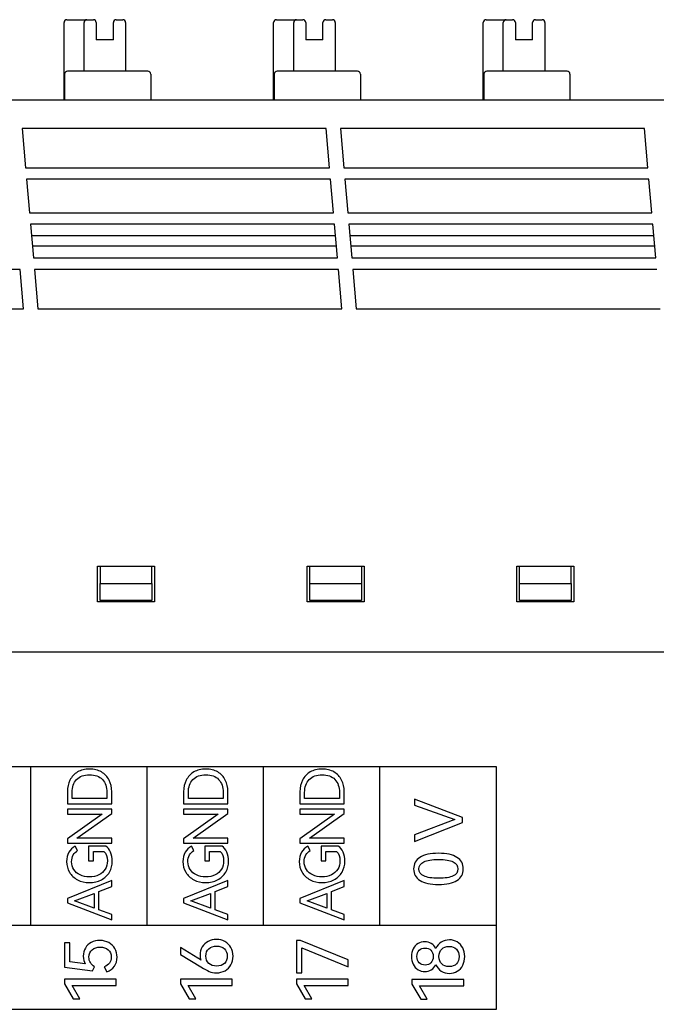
# Model space of a CAD drawing. Header units: millimetres. Extents: x 0 to 427, y 0 to 299.
# Tile 21 of 29: x 144 to 166, y 163 to 197. Entities that reach past the tile are written whole.
import ezdxf

# ---------------------------------------------------------------- set-up
doc = ezdxf.new("R2010")
doc.units = ezdxf.units.MM
doc.header["$LTSCALE"] = 23.1
doc.header["$MEASUREMENT"] = 0
doc.header["$PDSIZE"] = -5
doc.layers.add('IQC尺寸', color=3, linetype='Continuous', lineweight=18)
doc.layers.add('Layer0000', color=7, linetype='Continuous', lineweight=25)
doc.dimstyles.new('+-0.05', dxfattribs={"dimtxt": 2, "dimasz": 2, "dimexe": 1.25, "dimexo": 0.625, "dimtad": 1, "dimdsep": 46, "dimtxsty": 'Standard', "dimcen": 1.5, "dimdle": 4, "dimadec": 0, "dimazin": 0, "dimtol": 1, "dimtp": 0.05, "dimtm": 0.05, "dimtfac": 1, "dimtmove": 0, "dimatfit": 3, "dimfxl": 1, "dimtolj": 1, "dimarcsym": 0})

# ---------------------------------------------------------------- blocks, each defined once
blk = doc.blocks.new('*D34')
at = {"layer": 'Defpoints', "color": 0}
for p in [(195.088, 174.065), (89.1, 120.365), (195.088, 100.517)]:
    blk.add_point(p, dxfattribs=at)
at = {"layer": 'IQC尺寸', "color": 0, "lineweight": -2}
for p, q in [((195.088, 173.44), (195.088, 99.267)), ((89.1, 119.74), (89.1, 99.267)), ((91.1, 100.517), (193.088, 100.517))]:
    blk.add_line(p, q, dxfattribs=at)
at = {"layer": 'IQC尺寸', "color": 0}
for points in [[(91.1, 100.851), (91.1, 100.184), (89.1, 100.517)], [(193.088, 100.184), (193.088, 100.851), (195.088, 100.517)]]:
    blk.add_solid(points, dxfattribs=at)
at = {"layer": 'IQC尺寸', "color": 0, "insert": (142.094, 102.172), "char_height": 2, "attachment_point": 5}
blk.add_mtext('\\A1;106%%p0.2', dxfattribs=at)

msp = doc.modelspace()

# ---------------------------------------------------------------- linework, layer by layer
at = {"layer": 'Layer0000', "color": 7, "linetype": 'Continuous', "lineweight": 25}
for p, q in [((145.634, 194.665), (145.634, 197.365)), ((145.734, 197.465), (146.234, 197.465)), ((146.234, 197.465), (146.434, 197.465)), ((146.334, 195.665), (146.334, 197.365)), ((146.434, 197.465), (146.659, 197.465)), ((146.759, 197.365), (146.759, 196.765)), ((147.359, 196.765), (147.359, 197.365)), ((147.459, 197.465), (147.688, 197.465)), ((147.788, 197.365), (147.788, 195.665)), ((152.964, 194.665), (152.964, 197.365)), ((153.064, 197.465), (153.564, 197.465)), ((153.564, 197.465), (153.764, 197.465)), ((153.664, 195.665), (153.664, 197.365)), ((153.764, 197.465), (153.989, 197.465)), ((154.089, 197.365), (154.089, 196.765)), ((154.689, 196.765), (154.689, 197.365)), ((154.789, 197.465), (155.018, 197.465)), ((155.118, 197.365), (155.118, 195.665)), ((160.294, 194.665), (160.294, 197.365)), ((160.394, 197.465), (160.894, 197.465)), ((160.894, 197.465), (161.094, 197.465)), ((160.994, 195.665), (160.994, 197.365)), ((161.094, 197.465), (161.319, 197.465)), ((161.419, 197.365), (161.419, 196.765)), ((162.019, 196.765), (162.019, 197.365)), ((162.119, 197.465), (162.348, 197.465)), ((162.448, 197.365), (162.448, 195.665)), ((147.359, 196.765), (146.759, 196.765)), ((154.689, 196.765), (154.089, 196.765)), ((162.019, 196.765), (161.419, 196.765)), ((145.656, 195.565), (145.656, 194.665)), ((148.565, 195.665), (145.756, 195.665)), ((148.665, 195.565), (148.665, 194.665)), ((152.986, 195.565), (152.986, 194.665)), ((155.895, 195.665), (153.086, 195.665)), ((155.995, 195.565), (155.995, 194.665)), ((160.316, 195.565), (160.316, 194.665)), ((163.225, 195.665), (160.416, 195.665)), ((163.325, 195.565), (163.325, 194.665)), ((118.106, 194.665), (188.952, 194.665)), ((154.8, 193.665), (144.17, 193.665)), ((144.17, 193.665), (144.291, 192.29)), ((154.921, 192.29), (154.8, 193.665)), ((165.93, 193.665), (155.3, 193.665)), ((155.3, 193.665), (155.421, 192.29)), ((166.051, 192.29), (165.93, 193.665)), ((144.291, 192.29), (154.921, 192.29)), ((155.421, 192.29), (166.051, 192.29)), ((144.326, 191.89), (144.428, 190.715)), ((154.956, 191.89), (144.326, 191.89)), ((155.058, 190.715), (154.956, 191.89)), ((155.456, 191.89), (155.558, 190.715)), ((166.086, 191.89), (155.456, 191.89)), ((166.188, 190.715), (166.086, 191.89)), ((144.428, 190.715), (155.058, 190.715)), ((155.558, 190.715), (166.188, 190.715)), ((144.463, 190.315), (144.566, 189.14)), ((155.093, 190.315), (144.463, 190.315)), ((155.196, 189.14), (155.093, 190.315)), ((155.593, 190.315), (155.696, 189.14)), ((166.223, 190.315), (155.593, 190.315)), ((166.326, 189.14), (166.223, 190.315)), ((155.129, 189.911), (144.499, 189.911)), ((166.259, 189.911), (155.629, 189.911)), ((144.529, 189.565), (155.159, 189.565)), ((155.659, 189.565), (166.289, 189.565)), ((144.566, 189.14), (155.196, 189.14)), ((155.696, 189.14), (166.326, 189.14)), ((144.101, 188.74), (133.471, 188.74)), ((144.222, 187.365), (144.101, 188.74)), ((144.601, 188.74), (144.722, 187.365)), ((155.231, 188.74), (144.601, 188.74)), ((155.352, 187.365), (155.231, 188.74)), ((155.731, 188.74), (155.852, 187.365)), ((166.361, 188.74), (155.731, 188.74)), ((133.592, 187.365), (144.222, 187.365)), ((144.722, 187.365), (155.352, 187.365)), ((155.852, 187.365), (166.482, 187.365)), ((146.802, 177.115), (146.802, 178.365)), ((146.802, 178.365), (148.802, 178.365)), ((146.902, 178.365), (146.902, 177.765)), ((148.702, 177.765), (148.702, 178.365)), ((148.802, 178.365), (148.802, 177.115)), ((154.132, 177.115), (154.132, 178.365)), ((154.132, 178.365), (156.132, 178.365)), ((154.232, 177.765), (154.232, 178.365)), ((156.032, 178.365), (156.032, 177.765)), ((156.132, 178.365), (156.132, 177.115)), ((161.462, 177.115), (161.462, 178.365)), ((161.462, 178.365), (163.462, 178.365)), ((161.562, 177.765), (161.562, 178.365)), ((163.362, 177.765), (163.362, 178.365)), ((163.462, 178.365), (163.462, 177.115)), ((146.902, 177.765), (148.702, 177.765)), ((146.902, 177.165), (146.902, 177.765)), ((148.702, 177.765), (148.702, 177.165)), ((154.232, 177.165), (154.232, 177.765)), ((154.232, 177.765), (156.032, 177.765)), ((156.032, 177.765), (156.032, 177.165)), ((161.562, 177.165), (161.562, 177.765)), ((161.562, 177.765), (163.362, 177.765)), ((163.362, 177.765), (163.362, 177.165)), ((148.802, 177.115), (146.802, 177.115)), ((148.702, 177.165), (146.902, 177.165)), ((156.132, 177.115), (154.132, 177.115)), ((156.032, 177.165), (154.232, 177.165)), ((163.462, 177.115), (161.462, 177.115)), ((163.362, 177.165), (161.562, 177.165)), ((188.952, 175.365), (119.768, 175.365))]:
    msp.add_line(p, q, dxfattribs=at)
msp.add_lwpolyline([(160.752, 162.877), (160.752, 165.808), (124.119, 165.808), (124.119, 162.877), (160.752, 162.877)], close=True, dxfattribs=at)
for centre, start, end in [((145.734, 197.365), 90, 180), ((146.434, 197.365), 90, 180), ((146.659, 197.365), 0, 90), ((147.459, 197.365), 90, 180), ((147.688, 197.365), 0, 90), ((153.064, 197.365), 90, 180), ((153.764, 197.365), 90, 180), ((153.989, 197.365), 0, 90), ((154.789, 197.365), 90, 180), ((155.018, 197.365), 0, 90), ((160.394, 197.365), 90, 180), ((161.094, 197.365), 90, 180), ((161.319, 197.365), 0, 90), ((162.119, 197.365), 90, 180), ((162.348, 197.365), 0, 90), ((145.756, 195.565), 90, 180), ((148.565, 195.565), 0, 90), ((153.086, 195.565), 90, 180), ((155.895, 195.565), 0, 90), ((160.416, 195.565), 90, 180), ((163.225, 195.565), 0, 90)]:
    msp.add_arc(centre, 0.1, start, end, dxfattribs=at)
for points, weights in [([(145.734, 197.465), (145.734, 197.466), (145.734, 197.466)], [0.95849427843, 0.977522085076, 1]), ([(146.234, 197.465), (146.234, 197.466), (146.234, 197.466)], [0.958494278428, 0.977522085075, 1]), ([(146.434, 197.465), (146.434, 197.466), (146.434, 197.466)], [0.969077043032, 0.983622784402, 1]), ([(146.659, 197.465), (146.659, 197.466), (146.659, 197.466)], [0.969077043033, 0.983622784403, 1]), ([(147.459, 197.466), (147.459, 197.466), (147.459, 197.465)], [1, 0.977522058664, 0.958494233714]), ([(147.688, 197.465), (147.688, 197.466), (147.688, 197.466)], [0.969077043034, 0.983622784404, 1]), ([(153.064, 197.465), (153.064, 197.466), (153.064, 197.466)], [0.958494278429, 0.977522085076, 1]), ([(153.564, 197.465), (153.564, 197.466), (153.564, 197.466)], [0.95849427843, 0.977522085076, 1]), ([(153.764, 197.465), (153.764, 197.466), (153.764, 197.466)], [0.96114071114, 0.979075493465, 1]), ([(153.989, 197.465), (153.989, 197.466), (153.989, 197.466)], [0.958494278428, 0.977522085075, 1]), ([(154.789, 197.466), (154.789, 197.466), (154.789, 197.465)], [1, 0.977522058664, 0.958494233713]), ([(155.018, 197.465), (155.018, 197.466), (155.018, 197.466)], [0.969077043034, 0.983622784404, 1]), ([(160.394, 197.465), (160.394, 197.466), (160.394, 197.466)], [0.958494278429, 0.977522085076, 1]), ([(160.894, 197.465), (160.894, 197.466), (160.894, 197.466)], [0.95849427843, 0.977522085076, 1]), ([(161.094, 197.465), (161.094, 197.466), (161.094, 197.466)], [0.961140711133, 0.97907549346, 1]), ([(161.319, 197.465), (161.319, 197.466), (161.319, 197.466)], [0.958494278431, 0.977522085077, 1]), ([(162.119, 197.466), (162.119, 197.466), (162.119, 197.465)], [1, 0.977522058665, 0.958494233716]), ([(162.348, 197.465), (162.348, 197.466), (162.348, 197.466)], [0.969077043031, 0.983622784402, 1]), ([(148.565, 195.666), (148.565, 195.666), (148.565, 195.665)], [1, 0.990881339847, 0.982817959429]), ([(155.895, 195.666), (155.895, 195.666), (155.895, 195.665)], [1, 0.991059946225, 0.983134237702])]:
    msp.add_rational_spline(points, weights, degree=2, dxfattribs=at)
for points, knots in [([(160.752, 171.351), (160.752, 171.351), (156.681, 171.351), (156.681, 171.351), (156.681, 171.351), (156.681, 171.351), (152.611, 171.351), (152.611, 171.351), (152.611, 171.351), (152.611, 171.351), (148.541, 171.351), (148.541, 171.351), (148.541, 171.351), (148.541, 171.351), (144.47, 171.351), (144.47, 171.351), (144.47, 171.351), (144.47, 171.351), (140.4, 171.351), (140.4, 171.351), (140.4, 171.351), (140.4, 171.351), (136.329, 171.351), (136.329, 171.351), (136.329, 171.351), (136.329, 171.351), (132.259, 171.351), (132.259, 171.351), (132.259, 171.351), (132.259, 171.351), (128.189, 171.351), (128.189, 171.351), (128.189, 171.351), (128.189, 171.351), (124.119, 171.351), (124.119, 171.351)], [0, 0, 0, 0, 0.111111, 0.111111, 0.111111, 0.111111, 0.222222, 0.222222, 0.222222, 0.222222, 0.333333, 0.333333, 0.333333, 0.333333, 0.444444, 0.444444, 0.444444, 0.444444, 0.555556, 0.555556, 0.555556, 0.555556, 0.666667, 0.666667, 0.666667, 0.666667, 0.777778, 0.777778, 0.777778, 0.777778, 0.888889, 0.888889, 0.888889, 0.888889, 1, 1, 1, 1]), ([(145.751, 170.48), (145.751, 170.631), (145.781, 170.767), (145.842, 170.887), (145.842, 170.887), (145.902, 171.008), (145.991, 171.103), (146.107, 171.172), (146.107, 171.172), (146.224, 171.241), (146.362, 171.276), (146.523, 171.276), (146.523, 171.276), (146.685, 171.276), (146.825, 171.242), (146.941, 171.173), (146.941, 171.173), (147.058, 171.105), (147.146, 171.01), (147.208, 170.89), (147.208, 170.89), (147.269, 170.769), (147.3, 170.632), (147.3, 170.48), (147.3, 170.48), (147.3, 170.48), (147.3, 170.057), (147.3, 170.057), (147.3, 170.057), (147.3, 170.057), (145.751, 170.057), (145.751, 170.057), (145.751, 170.057), (145.751, 170.057), (145.751, 170.48), (145.751, 170.48)], [0, 0, 0, 0, 0.111111, 0.111111, 0.111111, 0.111111, 0.222222, 0.222222, 0.222222, 0.222222, 0.333333, 0.333333, 0.333333, 0.333333, 0.444444, 0.444444, 0.444444, 0.444444, 0.555556, 0.555556, 0.555556, 0.555556, 0.666667, 0.666667, 0.666667, 0.666667, 0.777778, 0.777778, 0.777778, 0.777778, 0.888889, 0.888889, 0.888889, 0.888889, 1, 1, 1, 1]), ([(147.133, 170.455), (147.133, 170.649), (147.08, 170.802), (146.974, 170.912), (146.974, 170.912), (146.868, 171.022), (146.718, 171.077), (146.523, 171.077), (146.523, 171.077), (146.331, 171.077), (146.182, 171.022), (146.075, 170.911), (146.075, 170.911), (145.969, 170.8), (145.916, 170.648), (145.916, 170.455), (145.916, 170.455), (145.916, 170.455), (145.916, 170.245), (145.916, 170.245), (145.916, 170.245), (145.916, 170.245), (147.133, 170.245), (147.133, 170.245), (147.133, 170.245), (147.133, 170.245), (147.133, 170.455), (147.133, 170.455)], [0, 0, 0, 0, 0.142857, 0.142857, 0.142857, 0.142857, 0.285714, 0.285714, 0.285714, 0.285714, 0.428571, 0.428571, 0.428571, 0.428571, 0.571429, 0.571429, 0.571429, 0.571429, 0.714286, 0.714286, 0.714286, 0.714286, 0.857143, 0.857143, 0.857143, 0.857143, 1, 1, 1, 1]), ([(149.817, 170.48), (149.817, 170.631), (149.847, 170.767), (149.908, 170.887), (149.908, 170.887), (149.968, 171.008), (150.057, 171.103), (150.173, 171.172), (150.173, 171.172), (150.29, 171.241), (150.428, 171.276), (150.589, 171.276), (150.589, 171.276), (150.751, 171.276), (150.891, 171.242), (151.007, 171.173), (151.007, 171.173), (151.124, 171.105), (151.212, 171.01), (151.274, 170.89), (151.274, 170.89), (151.335, 170.769), (151.366, 170.632), (151.366, 170.48), (151.366, 170.48), (151.366, 170.48), (151.366, 170.057), (151.366, 170.057), (151.366, 170.057), (151.366, 170.057), (149.817, 170.057), (149.817, 170.057), (149.817, 170.057), (149.817, 170.057), (149.817, 170.48), (149.817, 170.48)], [0, 0, 0, 0, 0.111111, 0.111111, 0.111111, 0.111111, 0.222222, 0.222222, 0.222222, 0.222222, 0.333333, 0.333333, 0.333333, 0.333333, 0.444444, 0.444444, 0.444444, 0.444444, 0.555556, 0.555556, 0.555556, 0.555556, 0.666667, 0.666667, 0.666667, 0.666667, 0.777778, 0.777778, 0.777778, 0.777778, 0.888889, 0.888889, 0.888889, 0.888889, 1, 1, 1, 1]), ([(151.199, 170.455), (151.199, 170.649), (151.146, 170.802), (151.04, 170.912), (151.04, 170.912), (150.934, 171.022), (150.784, 171.077), (150.589, 171.077), (150.589, 171.077), (150.397, 171.077), (150.248, 171.022), (150.141, 170.911), (150.141, 170.911), (150.035, 170.8), (149.982, 170.648), (149.982, 170.455), (149.982, 170.455), (149.982, 170.455), (149.982, 170.245), (149.982, 170.245), (149.982, 170.245), (149.982, 170.245), (151.199, 170.245), (151.199, 170.245), (151.199, 170.245), (151.199, 170.245), (151.199, 170.455), (151.199, 170.455)], [0, 0, 0, 0, 0.142857, 0.142857, 0.142857, 0.142857, 0.285714, 0.285714, 0.285714, 0.285714, 0.428571, 0.428571, 0.428571, 0.428571, 0.571429, 0.571429, 0.571429, 0.571429, 0.714286, 0.714286, 0.714286, 0.714286, 0.857143, 0.857143, 0.857143, 0.857143, 1, 1, 1, 1]), ([(153.883, 170.48), (153.883, 170.631), (153.913, 170.767), (153.974, 170.887), (153.974, 170.887), (154.034, 171.008), (154.123, 171.103), (154.239, 171.172), (154.239, 171.172), (154.356, 171.241), (154.494, 171.276), (154.655, 171.276), (154.655, 171.276), (154.817, 171.276), (154.957, 171.242), (155.073, 171.173), (155.073, 171.173), (155.19, 171.105), (155.278, 171.01), (155.34, 170.89), (155.34, 170.89), (155.401, 170.769), (155.432, 170.632), (155.432, 170.48), (155.432, 170.48), (155.432, 170.48), (155.432, 170.057), (155.432, 170.057), (155.432, 170.057), (155.432, 170.057), (153.883, 170.057), (153.883, 170.057), (153.883, 170.057), (153.883, 170.057), (153.883, 170.48), (153.883, 170.48)], [0, 0, 0, 0, 0.111111, 0.111111, 0.111111, 0.111111, 0.222222, 0.222222, 0.222222, 0.222222, 0.333333, 0.333333, 0.333333, 0.333333, 0.444444, 0.444444, 0.444444, 0.444444, 0.555556, 0.555556, 0.555556, 0.555556, 0.666667, 0.666667, 0.666667, 0.666667, 0.777778, 0.777778, 0.777778, 0.777778, 0.888889, 0.888889, 0.888889, 0.888889, 1, 1, 1, 1]), ([(155.265, 170.455), (155.265, 170.649), (155.212, 170.802), (155.106, 170.912), (155.106, 170.912), (155, 171.022), (154.85, 171.077), (154.655, 171.077), (154.655, 171.077), (154.463, 171.077), (154.314, 171.022), (154.207, 170.911), (154.207, 170.911), (154.101, 170.8), (154.048, 170.648), (154.048, 170.455), (154.048, 170.455), (154.048, 170.455), (154.048, 170.245), (154.048, 170.245), (154.048, 170.245), (154.048, 170.245), (155.265, 170.245), (155.265, 170.245), (155.265, 170.245), (155.265, 170.245), (155.265, 170.455), (155.265, 170.455)], [0, 0, 0, 0, 0.142857, 0.142857, 0.142857, 0.142857, 0.285714, 0.285714, 0.285714, 0.285714, 0.428571, 0.428571, 0.428571, 0.428571, 0.571429, 0.571429, 0.571429, 0.571429, 0.714286, 0.714286, 0.714286, 0.714286, 0.857143, 0.857143, 0.857143, 0.857143, 1, 1, 1, 1]), ([(157.889, 168.972), (157.889, 168.972), (159.295, 169.507), (159.295, 169.507), (159.295, 169.507), (159.295, 169.507), (157.889, 170.016), (157.889, 170.016), (157.889, 170.016), (157.889, 170.016), (157.889, 170.222), (157.889, 170.222), (157.889, 170.222), (157.889, 170.222), (159.568, 169.584), (159.568, 169.584), (159.568, 169.584), (159.568, 169.584), (159.568, 169.412), (159.568, 169.412), (159.568, 169.412), (159.568, 169.412), (157.889, 168.745), (157.889, 168.745), (157.889, 168.745), (157.889, 168.745), (157.889, 168.972), (157.889, 168.972)], [0, 0, 0, 0, 0.142857, 0.142857, 0.142857, 0.142857, 0.285714, 0.285714, 0.285714, 0.285714, 0.428571, 0.428571, 0.428571, 0.428571, 0.571429, 0.571429, 0.571429, 0.571429, 0.714286, 0.714286, 0.714286, 0.714286, 0.857143, 0.857143, 0.857143, 0.857143, 1, 1, 1, 1]), ([(145.751, 168.838), (145.751, 168.838), (146.963, 169.699), (146.963, 169.699), (146.963, 169.699), (146.963, 169.699), (145.751, 169.699), (145.751, 169.699), (145.751, 169.699), (145.751, 169.699), (145.751, 169.877), (145.751, 169.877), (145.751, 169.877), (145.751, 169.877), (147.3, 169.877), (147.3, 169.877), (147.3, 169.877), (147.3, 169.877), (147.3, 169.718), (147.3, 169.718), (147.3, 169.718), (147.3, 169.718), (146.085, 168.857), (146.085, 168.857), (146.085, 168.857), (146.085, 168.857), (147.3, 168.857), (147.3, 168.857), (147.3, 168.857), (147.3, 168.857), (147.3, 168.679), (147.3, 168.679), (147.3, 168.679), (147.3, 168.679), (145.751, 168.679), (145.751, 168.679), (145.751, 168.679), (145.751, 168.679), (145.751, 168.838), (145.751, 168.838)], [0, 0, 0, 0, 0.1, 0.1, 0.1, 0.1, 0.2, 0.2, 0.2, 0.2, 0.3, 0.3, 0.3, 0.3, 0.4, 0.4, 0.4, 0.4, 0.5, 0.5, 0.5, 0.5, 0.6, 0.6, 0.6, 0.6, 0.7, 0.7, 0.7, 0.7, 0.8, 0.8, 0.8, 0.8, 0.9, 0.9, 0.9, 0.9, 1, 1, 1, 1]), ([(149.817, 168.838), (149.817, 168.838), (151.029, 169.699), (151.029, 169.699), (151.029, 169.699), (151.029, 169.699), (149.817, 169.699), (149.817, 169.699), (149.817, 169.699), (149.817, 169.699), (149.817, 169.877), (149.817, 169.877), (149.817, 169.877), (149.817, 169.877), (151.366, 169.877), (151.366, 169.877), (151.366, 169.877), (151.366, 169.877), (151.366, 169.718), (151.366, 169.718), (151.366, 169.718), (151.366, 169.718), (150.151, 168.857), (150.151, 168.857), (150.151, 168.857), (150.151, 168.857), (151.366, 168.857), (151.366, 168.857), (151.366, 168.857), (151.366, 168.857), (151.366, 168.679), (151.366, 168.679), (151.366, 168.679), (151.366, 168.679), (149.817, 168.679), (149.817, 168.679), (149.817, 168.679), (149.817, 168.679), (149.817, 168.838), (149.817, 168.838)], [0, 0, 0, 0, 0.1, 0.1, 0.1, 0.1, 0.2, 0.2, 0.2, 0.2, 0.3, 0.3, 0.3, 0.3, 0.4, 0.4, 0.4, 0.4, 0.5, 0.5, 0.5, 0.5, 0.6, 0.6, 0.6, 0.6, 0.7, 0.7, 0.7, 0.7, 0.8, 0.8, 0.8, 0.8, 0.9, 0.9, 0.9, 0.9, 1, 1, 1, 1]), ([(153.883, 168.838), (153.883, 168.838), (155.095, 169.699), (155.095, 169.699), (155.095, 169.699), (155.095, 169.699), (153.883, 169.699), (153.883, 169.699), (153.883, 169.699), (153.883, 169.699), (153.883, 169.877), (153.883, 169.877), (153.883, 169.877), (153.883, 169.877), (155.432, 169.877), (155.432, 169.877), (155.432, 169.877), (155.432, 169.877), (155.432, 169.718), (155.432, 169.718), (155.432, 169.718), (155.432, 169.718), (154.217, 168.857), (154.217, 168.857), (154.217, 168.857), (154.217, 168.857), (155.432, 168.857), (155.432, 168.857), (155.432, 168.857), (155.432, 168.857), (155.432, 168.679), (155.432, 168.679), (155.432, 168.679), (155.432, 168.679), (153.883, 168.679), (153.883, 168.679), (153.883, 168.679), (153.883, 168.679), (153.883, 168.838), (153.883, 168.838)], [0, 0, 0, 0, 0.1, 0.1, 0.1, 0.1, 0.2, 0.2, 0.2, 0.2, 0.3, 0.3, 0.3, 0.3, 0.4, 0.4, 0.4, 0.4, 0.5, 0.5, 0.5, 0.5, 0.6, 0.6, 0.6, 0.6, 0.7, 0.7, 0.7, 0.7, 0.8, 0.8, 0.8, 0.8, 0.9, 0.9, 0.9, 0.9, 1, 1, 1, 1]), ([(146.659, 168.068), (146.659, 168.068), (146.489, 168.068), (146.489, 168.068), (146.489, 168.068), (146.489, 168.068), (146.489, 168.584), (146.489, 168.584), (146.489, 168.584), (146.489, 168.584), (147.093, 168.584), (147.093, 168.584), (147.093, 168.584), (147.159, 168.539), (147.214, 168.469), (147.258, 168.375), (147.258, 168.375), (147.301, 168.28), (147.323, 168.174), (147.323, 168.055), (147.323, 168.055), (147.323, 167.913), (147.29, 167.784), (147.223, 167.671), (147.223, 167.671), (147.156, 167.557), (147.061, 167.468), (146.939, 167.404), (146.939, 167.404), (146.817, 167.34), (146.678, 167.308), (146.521, 167.308), (146.521, 167.308), (146.366, 167.308), (146.228, 167.34), (146.107, 167.404), (146.107, 167.404), (145.987, 167.468), (145.893, 167.557), (145.826, 167.669), (145.826, 167.669), (145.759, 167.781), (145.725, 167.905), (145.725, 168.042), (145.725, 168.042), (145.725, 168.164), (145.751, 168.272), (145.804, 168.367), (145.804, 168.367), (145.856, 168.462), (145.928, 168.532), (146.022, 168.576), (146.022, 168.576), (146.022, 168.576), (146.11, 168.423), (146.11, 168.423), (146.11, 168.423), (146.047, 168.389), (145.996, 168.339), (145.957, 168.271), (145.957, 168.271), (145.918, 168.203), (145.899, 168.124), (145.899, 168.034), (145.899, 168.034), (145.899, 167.931), (145.925, 167.839), (145.977, 167.76), (145.977, 167.76), (146.029, 167.68), (146.102, 167.618), (146.196, 167.574), (146.196, 167.574), (146.29, 167.529), (146.398, 167.507), (146.521, 167.507), (146.521, 167.507), (146.645, 167.507), (146.755, 167.53), (146.85, 167.577), (146.85, 167.577), (146.945, 167.623), (147.019, 167.689), (147.071, 167.774), (147.071, 167.774), (147.124, 167.858), (147.15, 167.956), (147.15, 168.068), (147.15, 168.068), (147.15, 168.212), (147.11, 168.321), (147.031, 168.396), (147.031, 168.396), (147.031, 168.396), (146.659, 168.396), (146.659, 168.396), (146.659, 168.396), (146.659, 168.396), (146.659, 168.068), (146.659, 168.068)], [0, 0, 0, 0, 0.04, 0.04, 0.04, 0.04, 0.08, 0.08, 0.08, 0.08, 0.12, 0.12, 0.12, 0.12, 0.16, 0.16, 0.16, 0.16, 0.2, 0.2, 0.2, 0.2, 0.24, 0.24, 0.24, 0.24, 0.28, 0.28, 0.28, 0.28, 0.32, 0.32, 0.32, 0.32, 0.36, 0.36, 0.36, 0.36, 0.4, 0.4, 0.4, 0.4, 0.44, 0.44, 0.44, 0.44, 0.48, 0.48, 0.48, 0.48, 0.52, 0.52, 0.52, 0.52, 0.56, 0.56, 0.56, 0.56, 0.6, 0.6, 0.6, 0.6, 0.64, 0.64, 0.64, 0.64, 0.68, 0.68, 0.68, 0.68, 0.72, 0.72, 0.72, 0.72, 0.76, 0.76, 0.76, 0.76, 0.8, 0.8, 0.8, 0.8, 0.84, 0.84, 0.84, 0.84, 0.88, 0.88, 0.88, 0.88, 0.92, 0.92, 0.92, 0.92, 0.96, 0.96, 0.96, 0.96, 1, 1, 1, 1]), ([(150.725, 168.068), (150.725, 168.068), (150.555, 168.068), (150.555, 168.068), (150.555, 168.068), (150.555, 168.068), (150.555, 168.584), (150.555, 168.584), (150.555, 168.584), (150.555, 168.584), (151.159, 168.584), (151.159, 168.584), (151.159, 168.584), (151.225, 168.539), (151.28, 168.469), (151.324, 168.375), (151.324, 168.375), (151.367, 168.28), (151.389, 168.174), (151.389, 168.055), (151.389, 168.055), (151.389, 167.913), (151.356, 167.784), (151.289, 167.671), (151.289, 167.671), (151.222, 167.557), (151.127, 167.468), (151.005, 167.404), (151.005, 167.404), (150.883, 167.34), (150.744, 167.308), (150.587, 167.308), (150.587, 167.308), (150.432, 167.308), (150.294, 167.34), (150.173, 167.404), (150.173, 167.404), (150.053, 167.468), (149.959, 167.557), (149.892, 167.669), (149.892, 167.669), (149.825, 167.781), (149.791, 167.905), (149.791, 168.042), (149.791, 168.042), (149.791, 168.164), (149.817, 168.272), (149.87, 168.367), (149.87, 168.367), (149.922, 168.462), (149.994, 168.532), (150.088, 168.576), (150.088, 168.576), (150.088, 168.576), (150.176, 168.423), (150.176, 168.423), (150.176, 168.423), (150.113, 168.389), (150.062, 168.339), (150.023, 168.271), (150.023, 168.271), (149.984, 168.203), (149.965, 168.124), (149.965, 168.034), (149.965, 168.034), (149.965, 167.931), (149.991, 167.839), (150.043, 167.76), (150.043, 167.76), (150.095, 167.68), (150.168, 167.618), (150.262, 167.574), (150.262, 167.574), (150.356, 167.529), (150.464, 167.507), (150.587, 167.507), (150.587, 167.507), (150.711, 167.507), (150.821, 167.53), (150.916, 167.577), (150.916, 167.577), (151.011, 167.623), (151.085, 167.689), (151.137, 167.774), (151.137, 167.774), (151.19, 167.858), (151.216, 167.956), (151.216, 168.068), (151.216, 168.068), (151.216, 168.212), (151.176, 168.321), (151.097, 168.396), (151.097, 168.396), (151.097, 168.396), (150.725, 168.396), (150.725, 168.396), (150.725, 168.396), (150.725, 168.396), (150.725, 168.068), (150.725, 168.068)], [0, 0, 0, 0, 0.04, 0.04, 0.04, 0.04, 0.08, 0.08, 0.08, 0.08, 0.12, 0.12, 0.12, 0.12, 0.16, 0.16, 0.16, 0.16, 0.2, 0.2, 0.2, 0.2, 0.24, 0.24, 0.24, 0.24, 0.28, 0.28, 0.28, 0.28, 0.32, 0.32, 0.32, 0.32, 0.36, 0.36, 0.36, 0.36, 0.4, 0.4, 0.4, 0.4, 0.44, 0.44, 0.44, 0.44, 0.48, 0.48, 0.48, 0.48, 0.52, 0.52, 0.52, 0.52, 0.56, 0.56, 0.56, 0.56, 0.6, 0.6, 0.6, 0.6, 0.64, 0.64, 0.64, 0.64, 0.68, 0.68, 0.68, 0.68, 0.72, 0.72, 0.72, 0.72, 0.76, 0.76, 0.76, 0.76, 0.8, 0.8, 0.8, 0.8, 0.84, 0.84, 0.84, 0.84, 0.88, 0.88, 0.88, 0.88, 0.92, 0.92, 0.92, 0.92, 0.96, 0.96, 0.96, 0.96, 1, 1, 1, 1]), ([(154.791, 168.068), (154.791, 168.068), (154.621, 168.068), (154.621, 168.068), (154.621, 168.068), (154.621, 168.068), (154.621, 168.584), (154.621, 168.584), (154.621, 168.584), (154.621, 168.584), (155.225, 168.584), (155.225, 168.584), (155.225, 168.584), (155.291, 168.539), (155.346, 168.469), (155.39, 168.375), (155.39, 168.375), (155.433, 168.28), (155.455, 168.174), (155.455, 168.055), (155.455, 168.055), (155.455, 167.913), (155.422, 167.784), (155.355, 167.671), (155.355, 167.671), (155.288, 167.557), (155.193, 167.468), (155.071, 167.404), (155.071, 167.404), (154.949, 167.34), (154.81, 167.308), (154.653, 167.308), (154.653, 167.308), (154.498, 167.308), (154.36, 167.34), (154.239, 167.404), (154.239, 167.404), (154.119, 167.468), (154.025, 167.557), (153.958, 167.669), (153.958, 167.669), (153.891, 167.781), (153.857, 167.905), (153.857, 168.042), (153.857, 168.042), (153.857, 168.164), (153.883, 168.272), (153.936, 168.367), (153.936, 168.367), (153.988, 168.462), (154.06, 168.532), (154.154, 168.576), (154.154, 168.576), (154.154, 168.576), (154.242, 168.423), (154.242, 168.423), (154.242, 168.423), (154.179, 168.389), (154.128, 168.339), (154.089, 168.271), (154.089, 168.271), (154.05, 168.203), (154.031, 168.124), (154.031, 168.034), (154.031, 168.034), (154.031, 167.931), (154.057, 167.839), (154.109, 167.76), (154.109, 167.76), (154.161, 167.68), (154.234, 167.618), (154.328, 167.574), (154.328, 167.574), (154.422, 167.529), (154.53, 167.507), (154.653, 167.507), (154.653, 167.507), (154.777, 167.507), (154.887, 167.53), (154.982, 167.577), (154.982, 167.577), (155.077, 167.623), (155.151, 167.689), (155.203, 167.774), (155.203, 167.774), (155.256, 167.858), (155.282, 167.956), (155.282, 168.068), (155.282, 168.068), (155.282, 168.212), (155.242, 168.321), (155.163, 168.396), (155.163, 168.396), (155.163, 168.396), (154.791, 168.396), (154.791, 168.396), (154.791, 168.396), (154.791, 168.396), (154.791, 168.068), (154.791, 168.068)], [0, 0, 0, 0, 0.04, 0.04, 0.04, 0.04, 0.08, 0.08, 0.08, 0.08, 0.12, 0.12, 0.12, 0.12, 0.16, 0.16, 0.16, 0.16, 0.2, 0.2, 0.2, 0.2, 0.24, 0.24, 0.24, 0.24, 0.28, 0.28, 0.28, 0.28, 0.32, 0.32, 0.32, 0.32, 0.36, 0.36, 0.36, 0.36, 0.4, 0.4, 0.4, 0.4, 0.44, 0.44, 0.44, 0.44, 0.48, 0.48, 0.48, 0.48, 0.52, 0.52, 0.52, 0.52, 0.56, 0.56, 0.56, 0.56, 0.6, 0.6, 0.6, 0.6, 0.64, 0.64, 0.64, 0.64, 0.68, 0.68, 0.68, 0.68, 0.72, 0.72, 0.72, 0.72, 0.76, 0.76, 0.76, 0.76, 0.8, 0.8, 0.8, 0.8, 0.84, 0.84, 0.84, 0.84, 0.88, 0.88, 0.88, 0.88, 0.92, 0.92, 0.92, 0.92, 0.96, 0.96, 0.96, 0.96, 1, 1, 1, 1]), ([(158.729, 168.33), (159.013, 168.33), (159.228, 168.283), (159.374, 168.189), (159.374, 168.189), (159.52, 168.095), (159.593, 167.96), (159.593, 167.785), (159.593, 167.785), (159.593, 167.61), (159.52, 167.476), (159.373, 167.382), (159.373, 167.382), (159.226, 167.288), (159.011, 167.241), (158.729, 167.241), (158.729, 167.241), (158.444, 167.241), (158.228, 167.288), (158.081, 167.382), (158.081, 167.382), (157.933, 167.476), (157.859, 167.61), (157.859, 167.785), (157.859, 167.785), (157.859, 167.96), (157.933, 168.095), (158.08, 168.189), (158.08, 168.189), (158.226, 168.283), (158.443, 168.33), (158.729, 168.33)], [0, 0, 0, 0, 0.125, 0.125, 0.125, 0.125, 0.25, 0.25, 0.25, 0.25, 0.375, 0.375, 0.375, 0.375, 0.5, 0.5, 0.5, 0.5, 0.625, 0.625, 0.625, 0.625, 0.75, 0.75, 0.75, 0.75, 0.875, 0.875, 0.875, 0.875, 1, 1, 1, 1]), ([(158.729, 167.459), (158.956, 167.459), (159.126, 167.485), (159.238, 167.538), (159.238, 167.538), (159.349, 167.591), (159.405, 167.673), (159.405, 167.785), (159.405, 167.785), (159.405, 167.896), (159.35, 167.979), (159.239, 168.032), (159.239, 168.032), (159.128, 168.086), (158.958, 168.113), (158.729, 168.113), (158.729, 168.113), (158.498, 168.113), (158.326, 168.086), (158.214, 168.032), (158.214, 168.032), (158.101, 167.979), (158.045, 167.896), (158.045, 167.785), (158.045, 167.785), (158.045, 167.673), (158.101, 167.591), (158.214, 167.538), (158.214, 167.538), (158.326, 167.485), (158.498, 167.459), (158.729, 167.459)], [0, 0, 0, 0, 0.125, 0.125, 0.125, 0.125, 0.25, 0.25, 0.25, 0.25, 0.375, 0.375, 0.375, 0.375, 0.5, 0.5, 0.5, 0.5, 0.625, 0.625, 0.625, 0.625, 0.75, 0.75, 0.75, 0.75, 0.875, 0.875, 0.875, 0.875, 1, 1, 1, 1]), ([(145.751, 166.754), (145.751, 166.754), (147.3, 167.376), (147.3, 167.376), (147.3, 167.376), (147.3, 167.376), (147.3, 167.166), (147.3, 167.166), (147.3, 167.166), (147.3, 167.166), (146.855, 166.995), (146.855, 166.995), (146.855, 166.995), (146.855, 166.995), (146.855, 166.354), (146.855, 166.354), (146.855, 166.354), (146.855, 166.354), (147.3, 166.191), (147.3, 166.191), (147.3, 166.191), (147.3, 166.191), (147.3, 166), (147.3, 166), (147.3, 166), (147.3, 166), (145.751, 166.595), (145.751, 166.595), (145.751, 166.595), (145.751, 166.595), (145.751, 166.754), (145.751, 166.754)], [0, 0, 0, 0, 0.125, 0.125, 0.125, 0.125, 0.25, 0.25, 0.25, 0.25, 0.375, 0.375, 0.375, 0.375, 0.5, 0.5, 0.5, 0.5, 0.625, 0.625, 0.625, 0.625, 0.75, 0.75, 0.75, 0.75, 0.875, 0.875, 0.875, 0.875, 1, 1, 1, 1]), ([(149.817, 166.754), (149.817, 166.754), (151.366, 167.376), (151.366, 167.376), (151.366, 167.376), (151.366, 167.376), (151.366, 167.166), (151.366, 167.166), (151.366, 167.166), (151.366, 167.166), (150.921, 166.995), (150.921, 166.995), (150.921, 166.995), (150.921, 166.995), (150.921, 166.354), (150.921, 166.354), (150.921, 166.354), (150.921, 166.354), (151.366, 166.191), (151.366, 166.191), (151.366, 166.191), (151.366, 166.191), (151.366, 166), (151.366, 166), (151.366, 166), (151.366, 166), (149.817, 166.595), (149.817, 166.595), (149.817, 166.595), (149.817, 166.595), (149.817, 166.754), (149.817, 166.754)], [0, 0, 0, 0, 0.125, 0.125, 0.125, 0.125, 0.25, 0.25, 0.25, 0.25, 0.375, 0.375, 0.375, 0.375, 0.5, 0.5, 0.5, 0.5, 0.625, 0.625, 0.625, 0.625, 0.75, 0.75, 0.75, 0.75, 0.875, 0.875, 0.875, 0.875, 1, 1, 1, 1]), ([(153.883, 166.754), (153.883, 166.754), (155.432, 167.376), (155.432, 167.376), (155.432, 167.376), (155.432, 167.376), (155.432, 167.166), (155.432, 167.166), (155.432, 167.166), (155.432, 167.166), (154.987, 166.995), (154.987, 166.995), (154.987, 166.995), (154.987, 166.995), (154.987, 166.354), (154.987, 166.354), (154.987, 166.354), (154.987, 166.354), (155.432, 166.191), (155.432, 166.191), (155.432, 166.191), (155.432, 166.191), (155.432, 166), (155.432, 166), (155.432, 166), (155.432, 166), (153.883, 166.595), (153.883, 166.595), (153.883, 166.595), (153.883, 166.595), (153.883, 166.754), (153.883, 166.754)], [0, 0, 0, 0, 0.125, 0.125, 0.125, 0.125, 0.25, 0.25, 0.25, 0.25, 0.375, 0.375, 0.375, 0.375, 0.5, 0.5, 0.5, 0.5, 0.625, 0.625, 0.625, 0.625, 0.75, 0.75, 0.75, 0.75, 0.875, 0.875, 0.875, 0.875, 1, 1, 1, 1]), ([(146.686, 166.929), (146.686, 166.929), (146.002, 166.667), (146.002, 166.667), (146.002, 166.667), (146.002, 166.667), (146.686, 166.417), (146.686, 166.417), (146.686, 166.417), (146.686, 166.417), (146.686, 166.929), (146.686, 166.929)], [0, 0, 0, 0, 0.333333, 0.333333, 0.333333, 0.333333, 0.666667, 0.666667, 0.666667, 0.666667, 1, 1, 1, 1]), ([(150.752, 166.929), (150.752, 166.929), (150.068, 166.667), (150.068, 166.667), (150.068, 166.667), (150.068, 166.667), (150.752, 166.417), (150.752, 166.417), (150.752, 166.417), (150.752, 166.417), (150.752, 166.929), (150.752, 166.929)], [0, 0, 0, 0, 0.333333, 0.333333, 0.333333, 0.333333, 0.666667, 0.666667, 0.666667, 0.666667, 1, 1, 1, 1]), ([(154.818, 166.929), (154.818, 166.929), (154.134, 166.667), (154.134, 166.667), (154.134, 166.667), (154.134, 166.667), (154.818, 166.417), (154.818, 166.417), (154.818, 166.417), (154.818, 166.417), (154.818, 166.929), (154.818, 166.929)], [0, 0, 0, 0, 0.333333, 0.333333, 0.333333, 0.333333, 0.666667, 0.666667, 0.666667, 0.666667, 1, 1, 1, 1]), ([(160.752, 165.81), (160.752, 165.81), (156.681, 165.81), (156.681, 165.81), (156.681, 165.81), (156.681, 165.81), (152.611, 165.81), (152.611, 165.81), (152.611, 165.81), (152.611, 165.81), (148.541, 165.81), (148.541, 165.81), (148.541, 165.81), (148.541, 165.81), (144.47, 165.81), (144.47, 165.81), (144.47, 165.81), (144.47, 165.81), (140.4, 165.81), (140.4, 165.81), (140.4, 165.81), (140.4, 165.81), (136.329, 165.81), (136.329, 165.81), (136.329, 165.81), (136.329, 165.81), (132.259, 165.81), (132.259, 165.81), (132.259, 165.81), (132.259, 165.81), (128.189, 165.81), (128.189, 165.81), (128.189, 165.81), (128.189, 165.81), (124.119, 165.81), (124.119, 165.81)], [0, 0, 0, 0, 0.111111, 0.111111, 0.111111, 0.111111, 0.222222, 0.222222, 0.222222, 0.222222, 0.333333, 0.333333, 0.333333, 0.333333, 0.444444, 0.444444, 0.444444, 0.444444, 0.555556, 0.555556, 0.555556, 0.555556, 0.666667, 0.666667, 0.666667, 0.666667, 0.777778, 0.777778, 0.777778, 0.777778, 0.888889, 0.888889, 0.888889, 0.888889, 1, 1, 1, 1]), ([(146.306, 164.733), (146.306, 164.84), (146.332, 164.936), (146.382, 165.02), (146.382, 165.02), (146.431, 165.103), (146.501, 165.169), (146.589, 165.215), (146.589, 165.215), (146.677, 165.26), (146.777, 165.284), (146.889, 165.284), (146.889, 165.284), (147.006, 165.284), (147.11, 165.258), (147.2, 165.207), (147.2, 165.207), (147.29, 165.157), (147.362, 165.086), (147.411, 164.998), (147.411, 164.998), (147.461, 164.909), (147.487, 164.81), (147.487, 164.701), (147.487, 164.701), (147.487, 164.581), (147.456, 164.474), (147.396, 164.381), (147.396, 164.381), (147.337, 164.289), (147.249, 164.224), (147.133, 164.188), (147.133, 164.188), (147.133, 164.188), (147.032, 164.365), (147.032, 164.365), (147.032, 164.365), (147.116, 164.395), (147.18, 164.438), (147.222, 164.495), (147.222, 164.495), (147.265, 164.552), (147.287, 164.621), (147.287, 164.701), (147.287, 164.701), (147.287, 164.81), (147.25, 164.896), (147.178, 164.958), (147.178, 164.958), (147.106, 165.02), (147.012, 165.052), (146.899, 165.052), (146.899, 165.052), (146.789, 165.052), (146.695, 165.021), (146.62, 164.962), (146.62, 164.962), (146.545, 164.902), (146.506, 164.815), (146.506, 164.701), (146.506, 164.701), (146.506, 164.558), (146.571, 164.446), (146.701, 164.365), (146.701, 164.365), (146.701, 164.365), (146.63, 164.225), (146.63, 164.225), (146.63, 164.225), (146.63, 164.225), (145.647, 164.348), (145.647, 164.348), (145.647, 164.348), (145.647, 164.348), (145.647, 165.202), (145.647, 165.202), (145.647, 165.202), (145.647, 165.202), (145.84, 165.202), (145.84, 165.202), (145.84, 165.202), (145.84, 165.202), (145.84, 164.541), (145.84, 164.541), (145.84, 164.541), (145.84, 164.541), (146.375, 164.469), (146.375, 164.469), (146.375, 164.469), (146.329, 164.541), (146.306, 164.63), (146.306, 164.733)], [0, 0, 0, 0, 0.043478, 0.043478, 0.043478, 0.043478, 0.086957, 0.086957, 0.086957, 0.086957, 0.130435, 0.130435, 0.130435, 0.130435, 0.173913, 0.173913, 0.173913, 0.173913, 0.217391, 0.217391, 0.217391, 0.217391, 0.26087, 0.26087, 0.26087, 0.26087, 0.304348, 0.304348, 0.304348, 0.304348, 0.347826, 0.347826, 0.347826, 0.347826, 0.391304, 0.391304, 0.391304, 0.391304, 0.434783, 0.434783, 0.434783, 0.434783, 0.478261, 0.478261, 0.478261, 0.478261, 0.521739, 0.521739, 0.521739, 0.521739, 0.565217, 0.565217, 0.565217, 0.565217, 0.608696, 0.608696, 0.608696, 0.608696, 0.652174, 0.652174, 0.652174, 0.652174, 0.695652, 0.695652, 0.695652, 0.695652, 0.73913, 0.73913, 0.73913, 0.73913, 0.782609, 0.782609, 0.782609, 0.782609, 0.826087, 0.826087, 0.826087, 0.826087, 0.869565, 0.869565, 0.869565, 0.869565, 0.913043, 0.913043, 0.913043, 0.913043, 0.956522, 0.956522, 0.956522, 0.956522, 1, 1, 1, 1]), ([(150.391, 164.77), (150.391, 164.877), (150.417, 164.973), (150.468, 165.057), (150.468, 165.057), (150.518, 165.14), (150.588, 165.207), (150.675, 165.253), (150.675, 165.253), (150.762, 165.3), (150.859, 165.323), (150.964, 165.323), (150.964, 165.323), (151.073, 165.323), (151.172, 165.298), (151.26, 165.248), (151.26, 165.248), (151.349, 165.198), (151.419, 165.127), (151.469, 165.038), (151.469, 165.038), (151.519, 164.949), (151.544, 164.849), (151.544, 164.738), (151.544, 164.738), (151.544, 164.625), (151.52, 164.523), (151.47, 164.434), (151.47, 164.434), (151.421, 164.346), (151.352, 164.276), (151.263, 164.227), (151.263, 164.227), (151.174, 164.178), (151.073, 164.153), (150.959, 164.153), (150.959, 164.153), (150.87, 164.153), (150.788, 164.169), (150.713, 164.201), (150.713, 164.201), (150.639, 164.233), (150.54, 164.286), (150.418, 164.36), (150.418, 164.36), (150.418, 164.36), (149.707, 164.793), (149.707, 164.793), (149.707, 164.793), (149.707, 164.793), (149.707, 165.042), (149.707, 165.042), (149.707, 165.042), (149.707, 165.042), (150.315, 164.669), (150.315, 164.669), (150.315, 164.669), (150.35, 164.647), (150.385, 164.623), (150.416, 164.6), (150.416, 164.6), (150.399, 164.651), (150.391, 164.708), (150.391, 164.77)], [0, 0, 0, 0, 0.0625, 0.0625, 0.0625, 0.0625, 0.125, 0.125, 0.125, 0.125, 0.1875, 0.1875, 0.1875, 0.1875, 0.25, 0.25, 0.25, 0.25, 0.3125, 0.3125, 0.3125, 0.3125, 0.375, 0.375, 0.375, 0.375, 0.4375, 0.4375, 0.4375, 0.4375, 0.5, 0.5, 0.5, 0.5, 0.5625, 0.5625, 0.5625, 0.5625, 0.625, 0.625, 0.625, 0.625, 0.6875, 0.6875, 0.6875, 0.6875, 0.75, 0.75, 0.75, 0.75, 0.8125, 0.8125, 0.8125, 0.8125, 0.875, 0.875, 0.875, 0.875, 0.9375, 0.9375, 0.9375, 0.9375, 1, 1, 1, 1]), ([(153.955, 165.032), (153.955, 165.032), (153.955, 164.155), (153.955, 164.155), (153.955, 164.155), (153.955, 164.155), (153.765, 164.155), (153.765, 164.155), (153.765, 164.155), (153.765, 164.155), (153.765, 165.281), (153.765, 165.281), (153.765, 165.281), (153.765, 165.281), (153.901, 165.281), (153.901, 165.281), (153.901, 165.281), (153.901, 165.281), (155.575, 164.605), (155.575, 164.605), (155.575, 164.605), (155.575, 164.605), (155.575, 164.363), (155.575, 164.363), (155.575, 164.363), (155.575, 164.363), (153.955, 165.032), (153.955, 165.032)], [0, 0, 0, 0, 0.142857, 0.142857, 0.142857, 0.142857, 0.285714, 0.285714, 0.285714, 0.285714, 0.428571, 0.428571, 0.428571, 0.428571, 0.571429, 0.571429, 0.571429, 0.571429, 0.714286, 0.714286, 0.714286, 0.714286, 0.857143, 0.857143, 0.857143, 0.857143, 1, 1, 1, 1]), ([(158.636, 165.004), (158.679, 165.098), (158.742, 165.171), (158.824, 165.225), (158.824, 165.225), (158.906, 165.278), (159.001, 165.305), (159.108, 165.305), (159.108, 165.305), (159.21, 165.305), (159.302, 165.281), (159.383, 165.232), (159.383, 165.232), (159.465, 165.184), (159.529, 165.115), (159.576, 165.027), (159.576, 165.027), (159.623, 164.939), (159.646, 164.838), (159.646, 164.725), (159.646, 164.725), (159.646, 164.608), (159.623, 164.505), (159.577, 164.416), (159.577, 164.416), (159.531, 164.327), (159.467, 164.258), (159.385, 164.209), (159.385, 164.209), (159.302, 164.159), (159.21, 164.134), (159.108, 164.134), (159.108, 164.134), (159.001, 164.134), (158.906, 164.161), (158.824, 164.215), (158.824, 164.215), (158.742, 164.268), (158.679, 164.343), (158.636, 164.438), (158.636, 164.438), (158.597, 164.362), (158.544, 164.303), (158.477, 164.26), (158.477, 164.26), (158.41, 164.218), (158.335, 164.196), (158.251, 164.196), (158.251, 164.196), (158.165, 164.196), (158.086, 164.218), (158.014, 164.263), (158.014, 164.263), (157.942, 164.307), (157.884, 164.37), (157.842, 164.451), (157.842, 164.451), (157.8, 164.531), (157.779, 164.623), (157.779, 164.725), (157.779, 164.725), (157.779, 164.825), (157.8, 164.914), (157.842, 164.993), (157.842, 164.993), (157.884, 165.071), (157.941, 165.131), (158.013, 165.174), (158.013, 165.174), (158.084, 165.217), (158.164, 165.238), (158.251, 165.238), (158.251, 165.238), (158.335, 165.238), (158.41, 165.218), (158.477, 165.177), (158.477, 165.177), (158.544, 165.135), (158.597, 165.078), (158.636, 165.004)], [0, 0, 0, 0, 0.05, 0.05, 0.05, 0.05, 0.1, 0.1, 0.1, 0.1, 0.15, 0.15, 0.15, 0.15, 0.2, 0.2, 0.2, 0.2, 0.25, 0.25, 0.25, 0.25, 0.3, 0.3, 0.3, 0.3, 0.35, 0.35, 0.35, 0.35, 0.4, 0.4, 0.4, 0.4, 0.45, 0.45, 0.45, 0.45, 0.5, 0.5, 0.5, 0.5, 0.55, 0.55, 0.55, 0.55, 0.6, 0.6, 0.6, 0.6, 0.65, 0.65, 0.65, 0.65, 0.7, 0.7, 0.7, 0.7, 0.75, 0.75, 0.75, 0.75, 0.8, 0.8, 0.8, 0.8, 0.85, 0.85, 0.85, 0.85, 0.9, 0.9, 0.9, 0.9, 0.95, 0.95, 0.95, 0.95, 1, 1, 1, 1]), ([(151.344, 164.738), (151.344, 164.844), (151.309, 164.928), (151.241, 164.991), (151.241, 164.991), (151.172, 165.054), (151.082, 165.086), (150.972, 165.086), (150.972, 165.086), (150.86, 165.086), (150.768, 165.055), (150.699, 164.993), (150.699, 164.993), (150.629, 164.931), (150.594, 164.845), (150.594, 164.738), (150.594, 164.738), (150.594, 164.631), (150.629, 164.546), (150.699, 164.483), (150.699, 164.483), (150.769, 164.419), (150.86, 164.388), (150.972, 164.388), (150.972, 164.388), (151.083, 164.388), (151.174, 164.42), (151.242, 164.483), (151.242, 164.483), (151.31, 164.546), (151.344, 164.631), (151.344, 164.738)], [0, 0, 0, 0, 0.125, 0.125, 0.125, 0.125, 0.25, 0.25, 0.25, 0.25, 0.375, 0.375, 0.375, 0.375, 0.5, 0.5, 0.5, 0.5, 0.625, 0.625, 0.625, 0.625, 0.75, 0.75, 0.75, 0.75, 0.875, 0.875, 0.875, 0.875, 1, 1, 1, 1]), ([(157.972, 164.725), (157.972, 164.632), (157.998, 164.56), (158.051, 164.506), (158.051, 164.506), (158.104, 164.453), (158.173, 164.426), (158.259, 164.426), (158.259, 164.426), (158.342, 164.426), (158.411, 164.453), (158.463, 164.506), (158.463, 164.506), (158.516, 164.56), (158.542, 164.632), (158.542, 164.725), (158.542, 164.725), (158.542, 164.815), (158.516, 164.887), (158.462, 164.94), (158.462, 164.94), (158.409, 164.992), (158.341, 165.019), (158.259, 165.019), (158.259, 165.019), (158.175, 165.019), (158.106, 164.992), (158.052, 164.94), (158.052, 164.94), (157.999, 164.887), (157.972, 164.815), (157.972, 164.725)], [0, 0, 0, 0, 0.125, 0.125, 0.125, 0.125, 0.25, 0.25, 0.25, 0.25, 0.375, 0.375, 0.375, 0.375, 0.5, 0.5, 0.5, 0.5, 0.625, 0.625, 0.625, 0.625, 0.75, 0.75, 0.75, 0.75, 0.875, 0.875, 0.875, 0.875, 1, 1, 1, 1]), ([(159.449, 164.725), (159.449, 164.83), (159.417, 164.915), (159.355, 164.979), (159.355, 164.979), (159.292, 165.043), (159.208, 165.075), (159.101, 165.075), (159.101, 165.075), (158.992, 165.075), (158.905, 165.044), (158.841, 164.981), (158.841, 164.981), (158.777, 164.919), (158.745, 164.833), (158.745, 164.725), (158.745, 164.725), (158.745, 164.614), (158.777, 164.528), (158.841, 164.464), (158.841, 164.464), (158.905, 164.401), (158.992, 164.369), (159.101, 164.369), (159.101, 164.369), (159.209, 164.369), (159.294, 164.401), (159.356, 164.465), (159.356, 164.465), (159.418, 164.53), (159.449, 164.616), (159.449, 164.725)], [0, 0, 0, 0, 0.125, 0.125, 0.125, 0.125, 0.25, 0.25, 0.25, 0.25, 0.375, 0.375, 0.375, 0.375, 0.5, 0.5, 0.5, 0.5, 0.625, 0.625, 0.625, 0.625, 0.75, 0.75, 0.75, 0.75, 0.875, 0.875, 0.875, 0.875, 1, 1, 1, 1]), ([(146.183, 163.239), (146.183, 163.239), (145.956, 163.239), (145.956, 163.239), (145.956, 163.239), (145.956, 163.239), (145.649, 163.765), (145.649, 163.765), (145.649, 163.765), (145.649, 163.765), (145.649, 163.933), (145.649, 163.933), (145.649, 163.933), (145.649, 163.933), (147.459, 163.933), (147.459, 163.933), (147.459, 163.933), (147.459, 163.933), (147.459, 163.711), (147.459, 163.711), (147.459, 163.711), (147.459, 163.711), (145.914, 163.711), (145.914, 163.711), (145.914, 163.711), (145.914, 163.711), (146.183, 163.239), (146.183, 163.239)], [0, 0, 0, 0, 0.142857, 0.142857, 0.142857, 0.142857, 0.285714, 0.285714, 0.285714, 0.285714, 0.428571, 0.428571, 0.428571, 0.428571, 0.571429, 0.571429, 0.571429, 0.571429, 0.714286, 0.714286, 0.714286, 0.714286, 0.857143, 0.857143, 0.857143, 0.857143, 1, 1, 1, 1]), ([(150.241, 163.239), (150.241, 163.239), (150.013, 163.239), (150.013, 163.239), (150.013, 163.239), (150.013, 163.239), (149.707, 163.765), (149.707, 163.765), (149.707, 163.765), (149.707, 163.765), (149.707, 163.933), (149.707, 163.933), (149.707, 163.933), (149.707, 163.933), (151.517, 163.933), (151.517, 163.933), (151.517, 163.933), (151.517, 163.933), (151.517, 163.711), (151.517, 163.711), (151.517, 163.711), (151.517, 163.711), (149.971, 163.711), (149.971, 163.711), (149.971, 163.711), (149.971, 163.711), (150.241, 163.239), (150.241, 163.239)], [0, 0, 0, 0, 0.142857, 0.142857, 0.142857, 0.142857, 0.285714, 0.285714, 0.285714, 0.285714, 0.428571, 0.428571, 0.428571, 0.428571, 0.571429, 0.571429, 0.571429, 0.571429, 0.714286, 0.714286, 0.714286, 0.714286, 0.857143, 0.857143, 0.857143, 0.857143, 1, 1, 1, 1]), ([(154.298, 163.239), (154.298, 163.239), (154.071, 163.239), (154.071, 163.239), (154.071, 163.239), (154.071, 163.239), (153.765, 163.765), (153.765, 163.765), (153.765, 163.765), (153.765, 163.765), (153.765, 163.933), (153.765, 163.933), (153.765, 163.933), (153.765, 163.933), (155.575, 163.933), (155.575, 163.933), (155.575, 163.933), (155.575, 163.933), (155.575, 163.711), (155.575, 163.711), (155.575, 163.711), (155.575, 163.711), (154.029, 163.711), (154.029, 163.711), (154.029, 163.711), (154.029, 163.711), (154.298, 163.239), (154.298, 163.239)], [0, 0, 0, 0, 0.142857, 0.142857, 0.142857, 0.142857, 0.285714, 0.285714, 0.285714, 0.285714, 0.428571, 0.428571, 0.428571, 0.428571, 0.571429, 0.571429, 0.571429, 0.571429, 0.714286, 0.714286, 0.714286, 0.714286, 0.857143, 0.857143, 0.857143, 0.857143, 1, 1, 1, 1]), ([(158.334, 163.228), (158.334, 163.228), (158.107, 163.228), (158.107, 163.228), (158.107, 163.228), (158.107, 163.228), (157.8, 163.754), (157.8, 163.754), (157.8, 163.754), (157.8, 163.754), (157.8, 163.922), (157.8, 163.922), (157.8, 163.922), (157.8, 163.922), (159.61, 163.922), (159.61, 163.922), (159.61, 163.922), (159.61, 163.922), (159.61, 163.7), (159.61, 163.7), (159.61, 163.7), (159.61, 163.7), (158.065, 163.7), (158.065, 163.7), (158.065, 163.7), (158.065, 163.7), (158.334, 163.228), (158.334, 163.228)], [0, 0, 0, 0, 0.142857, 0.142857, 0.142857, 0.142857, 0.285714, 0.285714, 0.285714, 0.285714, 0.428571, 0.428571, 0.428571, 0.428571, 0.571429, 0.571429, 0.571429, 0.571429, 0.714286, 0.714286, 0.714286, 0.714286, 0.857143, 0.857143, 0.857143, 0.857143, 1, 1, 1, 1])]:
    msp.add_open_spline(points, degree=3, knots=knots, dxfattribs=at)
for points in [[(144.47, 165.81), (144.47, 165.81), (144.47, 171.351), (144.47, 171.351)], [(148.541, 165.81), (148.541, 165.81), (148.541, 171.351), (148.541, 171.351)], [(152.611, 165.81), (152.611, 165.81), (152.611, 171.351), (152.611, 171.351)], [(156.681, 165.81), (156.681, 165.81), (156.681, 171.351), (156.681, 171.351)], [(160.752, 165.81), (160.752, 165.81), (160.752, 171.351), (160.752, 171.351)]]:
    msp.add_open_spline(points, degree=3, dxfattribs=at)

# ---------------------------------------------------------------- dimensions: what is measured, and where the dimension line sits
at = {"layer": 'IQC尺寸'}
dim = msp.add_linear_dim(base=(195.088, 100.517), p1=(89.1, 120.365), p2=(195.088, 174.065), text='<>%%p0.2', dimstyle='+-0.05', override={"dimgap": 0.625, "dimtad": 1, "dimjust": 0, "dimdec": 1, "dimlfac": 1, "dimpost": '<>', "dimse1": 0, "dimse2": 0, "dimsd1": 0, "dimsd2": 0, "dimtol": 0, "dimlim": 0, "dimtofl": 1, "dimtvp": 0.1, "dimarcsym": 1}, dxfattribs=at)
dim.commit()
dim.dimension.update_dxf_attribs({"geometry": '*D34', "text_midpoint": (142.094, 102.172)})

doc.saveas('drawing.dxf')
